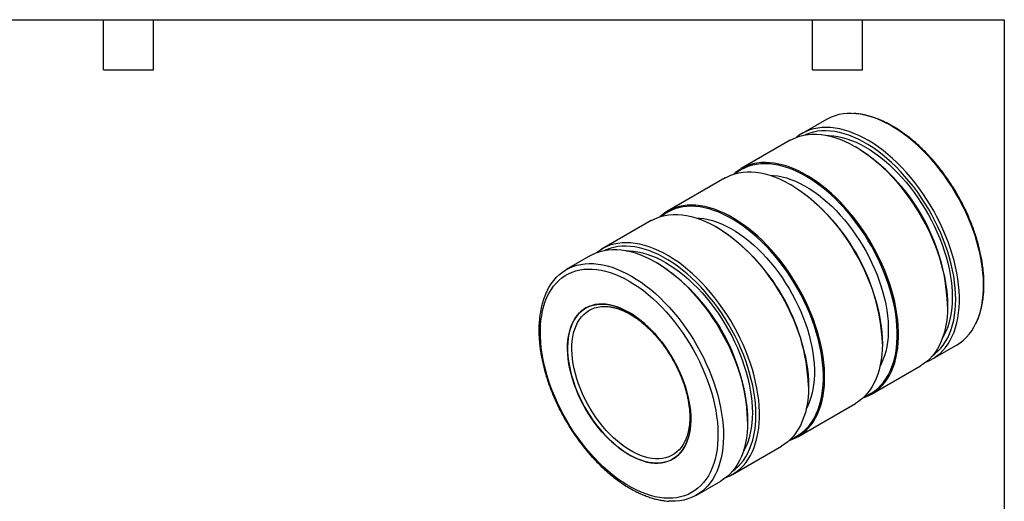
# Model space of a CAD drawing. Header units: inches. Extents: x 0.2 to 10.8, y 0.2 to 8.2.
# Tile 3 of 3: x 4.8 to 10.8, y 5.4 to 8.2. Entities that reach past the tile are written whole.
import ezdxf

# ---------------------------------------------------------------- set-up
doc = ezdxf.new("R2010")
doc.units = ezdxf.units.IN
doc.header["$MEASUREMENT"] = 0
doc.layers.add('TEXT', color=140, linetype='Continuous', lineweight=25)

msp = doc.modelspace()

# ---------------------------------------------------------------- linework, layer by layer
for p, q in [((9.68344, 7.65143), (9.53838, 7.56769)), ((9.46732, 7.52666), (9.17352, 7.35705)), ((9.86872, 7.48163), (9.85776, 7.48795)), ((9.07664, 7.30113), (8.73087, 7.10152)), ((9.47098, 7.26018), (9.46709, 7.26242)), ((8.63399, 7.04559), (8.34019, 6.87598)), ((9.02833, 7.00464), (9.02444, 7.00689)), ((8.26913, 6.83496), (8.12406, 6.75122)), ((8.67053, 6.78992), (8.65957, 6.79625)), ((10.40977, 6.53176), (10.40977, 6.54441)), ((10.57751, 6.42374), (10.57789, 6.42446)), ((10.01909, 6.30622), (10.01909, 6.31071)), ((10.31909, 6.21531), (10.46416, 6.29905)), ((9.95423, 6.00467), (10.24803, 6.17428)), ((9.57644, 6.05069), (9.57644, 6.05518)), ((9.51158, 5.74914), (9.85735, 5.94875)), ((9.21157, 5.84005), (9.21157, 5.85271)), ((9.1209, 5.52361), (9.4147, 5.69321)), ((8.90477, 5.39884), (9.04984, 5.48258))]:
    msp.add_line(p, q)
at = {"flags": 128}
for points in [[(10.46416, 6.29905), (10.46676, 6.30057), (10.48667, 6.31364), (10.50544, 6.32856), (10.52301, 6.34528), (10.53932, 6.36376), (10.55434, 6.38394), (10.56801, 6.40576), (10.58031, 6.42918), (10.5912, 6.45411), (10.60064, 6.4805), (10.60862, 6.50827), (10.6151, 6.53734), (10.62008, 6.56763), (10.62354, 6.59906), (10.62546, 6.63153), (10.62584, 6.66497), (10.62469, 6.69926), (10.622, 6.73433), (10.61778, 6.77007), (10.61205, 6.80638), (10.60482, 6.84316), (10.5961, 6.88031), (10.58593, 6.91772), (10.57434, 6.9553), (10.56134, 6.99293), (10.54699, 7.03051), (10.53132, 7.06793), (10.51438, 7.1051), (10.49621, 7.1419), (10.47686, 7.17825), (10.45638, 7.21402), (10.43484, 7.24913), (10.4123, 7.28348), (10.38881, 7.31696), (10.36444, 7.3495), (10.33926, 7.38099), (10.31334, 7.41135), (10.28676, 7.4405), (10.25958, 7.46835), (10.23188, 7.49482), (10.20375, 7.51985), (10.17525, 7.54335), (10.14646, 7.56528), (10.11748, 7.58556), (10.08837, 7.60414), (10.05923, 7.62096), (10.03012, 7.63599), (10.00114, 7.64918), (9.97235, 7.66048), (9.94385, 7.66988), (9.91572, 7.67734), (9.88802, 7.68284), (9.86084, 7.68637), (9.83426, 7.68792), (9.80834, 7.68749), (9.78316, 7.68506), (9.75879, 7.68066), (9.7353, 7.6743), (9.71276, 7.66598), (9.69122, 7.65574), (9.68344, 7.65143)], [(9.46732, 7.52666), (9.48038, 7.53371), (9.50218, 7.54347), (9.52496, 7.5513), (9.54868, 7.55718), (9.57326, 7.56109), (9.59863, 7.56301), (9.62472, 7.56295), (9.65146, 7.56091), (9.67877, 7.55688), (9.70659, 7.55089), (9.73482, 7.54294), (9.7634, 7.53307), (9.79224, 7.52129), (9.82126, 7.50764), (9.85039, 7.49216), (9.87953, 7.47489), (9.90861, 7.45588), (9.93756, 7.43518), (9.96627, 7.41286), (9.99469, 7.38896), (10.02273, 7.36357), (10.0503, 7.33674), (10.07734, 7.30856), (10.10376, 7.27911), (10.1295, 7.24845), (10.15448, 7.21669), (10.17864, 7.18391), (10.2019, 7.1502), (10.2242, 7.11565), (10.24548, 7.08037), (10.26567, 7.04444), (10.28473, 7.00798), (10.30261, 6.97107), (10.31924, 6.93383), (10.33458, 6.89635), (10.34859, 6.85875), (10.36124, 6.82113), (10.37248, 6.78358), (10.38229, 6.74623), (10.39064, 6.70916), (10.3975, 6.67249), (10.40285, 6.63631), (10.40669, 6.60073), (10.409, 6.56585), (10.40977, 6.53176)], [(10.28194, 6.1976), (10.28424, 6.19849), (10.30603, 6.20826), (10.32678, 6.21992), (10.34641, 6.23346), (10.36489, 6.24883), (10.38214, 6.26599), (10.39814, 6.2849), (10.41282, 6.3055), (10.42616, 6.32773), (10.4381, 6.35153), (10.44863, 6.37684), (10.45771, 6.40358), (10.46532, 6.43168), (10.47143, 6.46106), (10.47603, 6.49164), (10.4791, 6.52334), (10.48064, 6.55606), (10.48064, 6.58972), (10.4791, 6.62422), (10.47603, 6.65946), (10.47143, 6.69535), (10.46532, 6.73179), (10.45771, 6.76867), (10.44863, 6.8059), (10.4381, 6.84336), (10.42616, 6.88096), (10.41282, 6.91859), (10.39814, 6.95614), (10.38214, 6.99351), (10.36489, 7.0306), (10.34641, 7.06729), (10.32678, 7.1035), (10.30603, 7.13912), (10.28424, 7.17405), (10.26145, 7.20819), (10.23773, 7.24145), (10.21316, 7.27373), (10.18779, 7.30495), (10.16169, 7.33501), (10.13495, 7.36384), (10.10764, 7.39135), (10.07983, 7.41747), (10.05159, 7.44213), (10.02301, 7.46524), (9.99417, 7.48676), (9.96515, 7.50662), (9.93603, 7.52477), (9.90688, 7.54115), (9.8778, 7.55572), (9.84886, 7.56844), (9.82014, 7.57927), (9.79172, 7.58818), (9.76369, 7.59516), (9.73611, 7.60017), (9.70907, 7.6032), (9.68265, 7.60426), (9.65691, 7.60332), (9.63193, 7.60041), (9.60777, 7.59551), (9.58451, 7.58866), (9.56221, 7.57986), (9.54094, 7.56914), (9.52074, 7.55653), (9.50447, 7.54437)], [(10.31967, 6.23472), (10.33436, 6.24586), (10.35215, 6.26175), (10.36871, 6.27942), (10.38399, 6.2988), (10.39795, 6.31984), (10.41055, 6.34249), (10.42175, 6.36667), (10.43153, 6.39233), (10.43984, 6.41938), (10.44668, 6.44775), (10.45202, 6.47736), (10.45584, 6.50813), (10.45814, 6.53997), (10.45891, 6.57278), (10.45814, 6.60648), (10.45584, 6.64097), (10.45202, 6.67615), (10.44668, 6.71193), (10.43984, 6.74819), (10.43153, 6.78485), (10.42175, 6.82179), (10.41055, 6.8589), (10.39795, 6.8961), (10.38399, 6.93326), (10.36871, 6.97028), (10.35215, 7.00707), (10.33436, 7.04351), (10.31539, 7.0795), (10.29529, 7.11494), (10.27412, 7.14972), (10.25194, 7.18376), (10.22881, 7.21695), (10.20481, 7.2492), (10.17998, 7.28042), (10.15442, 7.31052), (10.12818, 7.33941), (10.10135, 7.36702), (10.074, 7.39326), (10.0462, 7.41806), (10.01804, 7.44134), (9.9896, 7.46306), (9.96095, 7.48313), (9.93218, 7.50151), (9.90337, 7.51814), (9.8746, 7.53298), (9.84596, 7.54598), (9.81751, 7.55711), (9.78935, 7.56633), (9.76156, 7.57363), (9.73421, 7.57897), (9.70737, 7.58234), (9.68114, 7.58374), (9.65557, 7.58316), (9.63075, 7.5806), (9.60674, 7.57607), (9.58362, 7.56958), (9.56144, 7.56115), (9.55548, 7.55847)], [(9.6805, 7.55657), (9.6994, 7.55629), (9.72528, 7.55421), (9.75172, 7.55016), (9.77864, 7.54417), (9.80598, 7.53624), (9.83364, 7.5264), (9.86155, 7.51468), (9.88962, 7.50111), (9.91778, 7.48573), (9.94593, 7.4686), (9.97401, 7.44975), (10.00192, 7.42925), (10.02958, 7.40715), (10.05691, 7.38352), (10.08384, 7.35843), (10.11028, 7.33195), (10.13615, 7.30416), (10.16139, 7.27514), (10.18591, 7.24498), (10.20964, 7.21376), (10.23252, 7.18158), (10.25447, 7.14853), (10.27543, 7.11471), (10.29535, 7.08021), (10.31416, 7.04514), (10.33181, 7.0096), (10.34824, 6.9737), (10.36341, 6.93754), (10.37727, 6.90122), (10.38979, 6.86485), (10.40092, 6.82855), (10.41063, 6.79241), (10.4189, 6.75655), (10.4257, 6.72106), (10.431, 6.68605), (10.43481, 6.65163), (10.43709, 6.61789), (10.43785, 6.58493), (10.43709, 6.55286), (10.43481, 6.52176), (10.431, 6.49173), (10.4257, 6.46285), (10.4189, 6.43521), (10.41063, 6.40889), (10.40092, 6.38397), (10.38979, 6.36051), (10.38054, 6.34394)], [(9.90277, 5.98194), (9.91937, 5.98786), (9.94117, 5.99762), (9.96191, 6.00929), (9.98155, 6.02283), (10.00002, 6.0382), (10.01728, 6.05536), (10.03327, 6.07427), (10.04795, 6.09486), (10.06129, 6.11709), (10.07324, 6.1409), (10.08377, 6.1662), (10.09285, 6.19294), (10.10045, 6.22104), (10.10656, 6.25043), (10.11116, 6.28101), (10.11423, 6.31271), (10.11577, 6.34543), (10.11577, 6.37909), (10.11423, 6.41359), (10.11116, 6.44883), (10.10656, 6.48472), (10.10045, 6.52116), (10.09285, 6.55804), (10.08377, 6.59527), (10.07324, 6.63273), (10.06129, 6.67033), (10.04795, 6.70795), (10.03327, 6.7455), (10.01728, 6.78288), (10.00002, 6.81996), (9.98155, 6.85666), (9.96191, 6.89287), (9.94117, 6.92849), (9.91937, 6.96342), (9.89658, 6.99756), (9.87286, 7.03082), (9.84829, 7.0631), (9.82292, 7.09431), (9.79683, 7.12438), (9.77009, 7.15321), (9.74277, 7.18072), (9.71496, 7.20684), (9.68672, 7.23149), (9.65815, 7.25461), (9.62931, 7.27613), (9.60028, 7.29599), (9.57116, 7.31414), (9.54201, 7.33052), (9.51293, 7.34509), (9.48399, 7.3578), (9.45527, 7.36864), (9.42685, 7.37755), (9.39882, 7.38452), (9.37125, 7.38953), (9.34421, 7.39257), (9.31778, 7.39362), (9.29204, 7.39269), (9.26706, 7.38977), (9.24291, 7.38488), (9.21965, 7.37802), (9.19735, 7.36922), (9.17607, 7.35851), (9.15587, 7.3459), (9.13681, 7.33144), (9.12809, 7.32387)], [(9.91102, 5.98973), (9.91297, 5.9905), (9.93462, 6.00019), (9.95522, 6.01177), (9.97472, 6.02522), (9.99306, 6.04048), (10.01019, 6.05752), (10.02607, 6.07629), (10.04065, 6.09675), (10.05389, 6.11882), (10.06576, 6.14245), (10.07621, 6.16758), (10.08523, 6.19414), (10.09278, 6.22204), (10.09885, 6.25121), (10.10342, 6.28158), (10.10647, 6.31305), (10.10799, 6.34555), (10.10799, 6.37897), (10.10647, 6.41322), (10.10342, 6.44822), (10.09885, 6.48386), (10.09278, 6.52004), (10.08523, 6.55666), (10.07621, 6.59362), (10.06576, 6.63082), (10.05389, 6.66816), (10.04065, 6.70552), (10.02607, 6.7428), (10.01019, 6.77991), (9.99306, 6.81674), (9.97472, 6.85318), (9.95522, 6.88913), (9.93462, 6.9245), (9.91297, 6.95918), (9.89035, 6.99308), (9.8668, 7.02611), (9.8424, 7.05816), (9.81721, 7.08916), (9.7913, 7.11901), (9.76475, 7.14764), (9.73762, 7.17495), (9.71, 7.20089), (9.68197, 7.22537), (9.65359, 7.24832), (9.62496, 7.26969), (9.59614, 7.28941), (9.56722, 7.30743), (9.53828, 7.32369), (9.5094, 7.33816), (9.48066, 7.35079), (9.45215, 7.36155), (9.42393, 7.3704), (9.39609, 7.37732), (9.36871, 7.3823), (9.34187, 7.38531), (9.31563, 7.38636), (9.29007, 7.38543), (9.26526, 7.38253), (9.24128, 7.37767), (9.21818, 7.37087), (9.19604, 7.36213), (9.17491, 7.35149), (9.15486, 7.33897), (9.13897, 7.32711)], [(9.07664, 7.30113), (9.0897, 7.30818), (9.1115, 7.31794), (9.13429, 7.32577), (9.158, 7.33165), (9.18258, 7.33556), (9.20795, 7.33748), (9.23404, 7.33742), (9.26078, 7.33538), (9.2881, 7.33135), (9.31591, 7.32536), (9.34415, 7.31741), (9.37272, 7.30753), (9.40156, 7.29575), (9.43059, 7.28211), (9.45971, 7.26662), (9.48885, 7.24936), (9.51794, 7.23035), (9.54688, 7.20965), (9.5756, 7.18732), (9.60401, 7.16343), (9.63205, 7.13803), (9.65962, 7.11121), (9.68666, 7.08303), (9.71309, 7.05357), (9.73882, 7.02292), (9.76381, 6.99116), (9.78796, 6.95838), (9.81122, 6.92467), (9.83352, 6.89012), (9.8548, 6.85484), (9.875, 6.81891), (9.89406, 6.78244), (9.91193, 6.74554), (9.92856, 6.70829), (9.9439, 6.67082), (9.95792, 6.63322), (9.97056, 6.59559), (9.98181, 6.55805), (9.99162, 6.52069), (9.99996, 6.48363), (10.00682, 6.44695), (10.01218, 6.41078), (10.01601, 6.3752), (10.01832, 6.34031), (10.01909, 6.30622)], [(9.34506, 7.31712), (9.36594, 7.31602), (9.39153, 7.31289), (9.41764, 7.3078), (9.44418, 7.30076), (9.47108, 7.29181), (9.49826, 7.28095), (9.52563, 7.26824), (9.55311, 7.2537), (9.5806, 7.23739), (9.60804, 7.21935), (9.63532, 7.19963), (9.66237, 7.17831), (9.68911, 7.15544), (9.71544, 7.1311), (9.7413, 7.10536), (9.76659, 7.0783), (9.79125, 7.05), (9.81519, 7.02056), (9.83834, 6.99006), (9.86063, 6.9586), (9.882, 6.92627), (9.90236, 6.89318), (9.92167, 6.85942), (9.93986, 6.8251), (9.95688, 6.79034), (9.97267, 6.75522), (9.98719, 6.71987), (10.00038, 6.68439), (10.01221, 6.6489), (10.02265, 6.61349), (10.03165, 6.57829), (10.0392, 6.5434), (10.04527, 6.50893), (10.04983, 6.47498), (10.05288, 6.44165), (10.05441, 6.40907), (10.05441, 6.37731), (10.05288, 6.34649), (10.04983, 6.31669), (10.04527, 6.28801), (10.0392, 6.26054), (10.03165, 6.23436), (10.02265, 6.20956), (10.01221, 6.1862), (10.00544, 6.1732)], [(9.46013, 5.7264), (9.47672, 5.73232), (9.49852, 5.74209), (9.51926, 5.75375), (9.5389, 5.76729), (9.55737, 5.78266), (9.57463, 5.79982), (9.59062, 5.81873), (9.6053, 5.83933), (9.61864, 5.86156), (9.63059, 5.88536), (9.64112, 5.91067), (9.6502, 5.93741), (9.6578, 5.96551), (9.66391, 5.99489), (9.66851, 6.02547), (9.67158, 6.05717), (9.67312, 6.08989), (9.67312, 6.12355), (9.67158, 6.15805), (9.66851, 6.19329), (9.66391, 6.22919), (9.6578, 6.26562), (9.6502, 6.3025), (9.64112, 6.33973), (9.63059, 6.37719), (9.61864, 6.41479), (9.6053, 6.45242), (9.59062, 6.48997), (9.57463, 6.52734), (9.55737, 6.56443), (9.5389, 6.60113), (9.51926, 6.63733), (9.49852, 6.67295), (9.47672, 6.70788), (9.45393, 6.74202), (9.43022, 6.77528), (9.40564, 6.80756), (9.38027, 6.83878), (9.35418, 6.86884), (9.32744, 6.89767), (9.30012, 6.92518), (9.27231, 6.9513), (9.24407, 6.97596), (9.2155, 6.99907), (9.18666, 7.02059), (9.15763, 7.04045), (9.12851, 7.0586), (9.09937, 7.07498), (9.07028, 7.08955), (9.04134, 7.10227), (9.01262, 7.1131), (8.9842, 7.12201), (8.95617, 7.12899), (8.9286, 7.134), (8.90156, 7.13704), (8.87513, 7.13809), (8.84939, 7.13715), (8.82441, 7.13424), (8.80026, 7.12934), (8.777, 7.12249), (8.7547, 7.11369), (8.73342, 7.10297), (8.71322, 7.09037), (8.69416, 7.07591), (8.68545, 7.06833)], [(9.46837, 5.7342), (9.47033, 5.73496), (9.49197, 5.74465), (9.51257, 5.75624), (9.53207, 5.76968), (9.55041, 5.78494), (9.56754, 5.80199), (9.58342, 5.82076), (9.598, 5.84121), (9.61125, 5.86328), (9.62311, 5.88692), (9.63357, 5.91205), (9.64258, 5.9386), (9.65013, 5.9665), (9.6562, 5.99568), (9.66077, 6.02605), (9.66382, 6.05752), (9.66534, 6.09001), (9.66534, 6.12343), (9.66382, 6.15769), (9.66077, 6.19268), (9.6562, 6.22832), (9.65013, 6.2645), (9.64258, 6.30112), (9.63357, 6.33809), (9.62311, 6.37529), (9.61125, 6.41262), (9.598, 6.44998), (9.58342, 6.48727), (9.56754, 6.52438), (9.55041, 6.5612), (9.53207, 6.59764), (9.51257, 6.6336), (9.49197, 6.66896), (9.47033, 6.70365), (9.4477, 6.73755), (9.42415, 6.77057), (9.39975, 6.80262), (9.37456, 6.83362), (9.34865, 6.86347), (9.3221, 6.8921), (9.29497, 6.91942), (9.26736, 6.94535), (9.23932, 6.96983), (9.21094, 6.99279), (9.18231, 7.01416), (9.15349, 7.03388), (9.12457, 7.05189), (9.09563, 7.06816), (9.06675, 7.08263), (9.03801, 7.09525), (9.0095, 7.10601), (8.98128, 7.11486), (8.95344, 7.12179), (8.92606, 7.12676), (8.89922, 7.12978), (8.87298, 7.13082), (8.84742, 7.1299), (8.82261, 7.127), (8.79863, 7.12214), (8.77553, 7.11533), (8.75339, 7.10659), (8.73226, 7.09595), (8.71221, 7.08344), (8.69632, 7.07157)], [(8.63399, 7.04559), (8.64705, 7.05264), (8.66885, 7.06241), (8.69164, 7.07024), (8.71535, 7.07611), (8.73993, 7.08002), (8.7653, 7.08195), (8.79139, 7.08189), (8.81813, 7.07984), (8.84545, 7.07582), (8.87326, 7.06982), (8.9015, 7.06187), (8.93007, 7.052), (8.95891, 7.04022), (8.98794, 7.02657), (9.01706, 7.01109), (9.04621, 6.99382), (9.07529, 6.97481), (9.10423, 6.95411), (9.13295, 6.93179), (9.16137, 6.90789), (9.1894, 6.8825), (9.21697, 6.85567), (9.24401, 6.82749), (9.27044, 6.79804), (9.29618, 6.76739), (9.32116, 6.73562), (9.34531, 6.70284), (9.36857, 6.66913), (9.39087, 6.63459), (9.41215, 6.5993), (9.43235, 6.56337), (9.45141, 6.52691), (9.46928, 6.49), (9.48591, 6.45276), (9.50125, 6.41528), (9.51527, 6.37768), (9.52792, 6.34006), (9.53916, 6.30251), (9.54897, 6.26516), (9.55731, 6.22809), (9.56417, 6.19142), (9.56953, 6.15524), (9.57336, 6.11966), (9.57567, 6.08478), (9.57644, 6.05069)], [(8.90241, 7.06159), (8.9233, 7.06048), (8.94888, 7.05735), (8.97499, 7.05226), (9.00153, 7.04523), (9.02844, 7.03627), (9.05561, 7.02542), (9.08298, 7.0127), (9.11046, 6.99817), (9.13795, 6.98185), (9.16539, 6.96381), (9.19267, 6.9441), (9.21972, 6.92277), (9.24646, 6.8999), (9.27279, 6.87556), (9.29865, 6.84982), (9.32394, 6.82276), (9.3486, 6.79447), (9.37254, 6.76502), (9.39569, 6.73452), (9.41798, 6.70306), (9.43935, 6.67073), (9.45971, 6.63764), (9.47902, 6.60388), (9.49722, 6.56957), (9.51423, 6.5348), (9.53002, 6.49969), (9.54454, 6.46434), (9.55773, 6.42886), (9.56956, 6.39336), (9.58, 6.35796), (9.589, 6.32276), (9.59655, 6.28786), (9.60262, 6.25339), (9.60718, 6.21944), (9.61023, 6.18612), (9.61176, 6.15353), (9.61176, 6.12178), (9.61023, 6.09095), (9.60718, 6.06116), (9.60262, 6.03248), (9.59655, 6.00501), (9.589, 5.97883), (9.58, 5.95402), (9.56956, 5.93067), (9.56279, 5.91766)], [(9.08375, 5.5059), (9.08604, 5.50679), (9.10784, 5.51655), (9.12859, 5.52822), (9.14822, 5.54176), (9.16669, 5.55713), (9.18395, 5.57429), (9.19994, 5.5932), (9.21463, 5.6138), (9.22796, 5.63603), (9.23991, 5.65983), (9.25044, 5.68513), (9.25952, 5.71188), (9.26713, 5.73998), (9.27324, 5.76936), (9.27783, 5.79994), (9.28091, 5.83164), (9.28244, 5.86436), (9.28244, 5.89802), (9.28091, 5.93252), (9.27783, 5.96776), (9.27324, 6.00365), (9.26713, 6.04009), (9.25952, 6.07697), (9.25044, 6.1142), (9.23991, 6.15166), (9.22796, 6.18926), (9.21463, 6.22688), (9.19994, 6.26444), (9.18395, 6.30181), (9.16669, 6.33889), (9.14822, 6.37559), (9.12859, 6.4118), (9.10784, 6.44742), (9.08604, 6.48235), (9.06325, 6.51649), (9.03954, 6.54975), (9.01496, 6.58203), (8.98959, 6.61325), (8.9635, 6.64331), (8.93676, 6.67214), (8.90945, 6.69965), (8.88163, 6.72577), (8.8534, 6.75042), (8.82482, 6.77354), (8.79598, 6.79506), (8.76696, 6.81492), (8.73783, 6.83307), (8.70869, 6.84945), (8.67961, 6.86402), (8.65066, 6.87674), (8.62194, 6.88757), (8.59353, 6.89648), (8.56549, 6.90345), (8.53792, 6.90847), (8.51088, 6.9115), (8.48446, 6.91256), (8.45872, 6.91162), (8.43374, 6.9087), (8.40958, 6.90381), (8.38632, 6.89695), (8.36402, 6.88816), (8.34274, 6.87744), (8.32255, 6.86483), (8.30628, 6.85267)], [(8.26913, 6.83496), (8.28219, 6.84201), (8.30398, 6.85177), (8.32677, 6.8596), (8.35049, 6.86548), (8.37506, 6.86939), (8.40043, 6.87131), (8.42652, 6.87125), (8.45327, 6.86921), (8.48058, 6.86518), (8.50839, 6.85919), (8.53663, 6.85124), (8.56521, 6.84136), (8.59405, 6.82959), (8.62307, 6.81594), (8.65219, 6.80046), (8.68134, 6.78319), (8.71042, 6.76418), (8.73936, 6.74348), (8.76808, 6.72115), (8.7965, 6.69726), (8.82453, 6.67187), (8.85211, 6.64504), (8.87914, 6.61686), (8.90557, 6.5874), (8.93131, 6.55675), (8.95629, 6.52499), (8.98044, 6.49221), (9.0037, 6.4585), (9.02601, 6.42395), (9.04728, 6.38867), (9.06748, 6.35274), (9.08654, 6.31627), (9.10441, 6.27937), (9.12104, 6.24213), (9.13639, 6.20465), (9.1504, 6.16705), (9.16305, 6.12942), (9.17429, 6.09188), (9.1841, 6.05452), (9.19244, 6.01746), (9.19931, 5.98078), (9.20466, 5.94461), (9.2085, 5.90903), (9.2108, 5.87414), (9.21157, 5.84005)], [(9.12147, 5.54302), (9.13617, 5.55416), (9.15396, 5.57005), (9.17052, 5.58772), (9.1858, 5.6071), (9.19976, 5.62814), (9.21236, 5.65079), (9.22356, 5.67497), (9.23333, 5.70063), (9.24165, 5.72768), (9.24849, 5.75605), (9.25383, 5.78566), (9.25765, 5.81643), (9.25995, 5.84826), (9.26072, 5.88108), (9.25995, 5.91478), (9.25765, 5.94927), (9.25383, 5.98445), (9.24849, 6.02023), (9.24165, 6.05649), (9.23333, 6.09315), (9.22356, 6.13008), (9.21236, 6.1672), (9.19976, 6.2044), (9.1858, 6.24156), (9.17052, 6.27858), (9.15396, 6.31537), (9.13617, 6.3518), (9.11719, 6.38779), (9.0971, 6.42323), (9.07593, 6.45802), (9.05375, 6.49206), (9.03062, 6.52525), (9.00661, 6.5575), (8.98179, 6.58872), (8.95623, 6.61882), (8.92999, 6.64771), (8.90316, 6.67532), (8.87581, 6.70156), (8.84801, 6.72635), (8.81985, 6.74964), (8.79141, 6.77136), (8.76276, 6.79143), (8.73399, 6.80981), (8.70518, 6.82644), (8.67641, 6.84128), (8.64776, 6.85428), (8.61932, 6.86541), (8.59116, 6.87463), (8.56337, 6.88192), (8.53601, 6.88726), (8.50918, 6.89064), (8.48294, 6.89204), (8.45738, 6.89146), (8.43256, 6.8889), (8.40855, 6.88436), (8.38542, 6.87787), (8.36324, 6.86944), (8.35729, 6.86677)], [(8.48231, 6.86486), (8.50121, 6.86459), (8.52709, 6.86251), (8.55352, 6.85846), (8.58045, 6.85246), (8.60778, 6.84453), (8.63545, 6.83469), (8.66336, 6.82297), (8.69143, 6.80941), (8.71959, 6.79403), (8.74774, 6.7769), (8.77582, 6.75805), (8.80372, 6.73755), (8.83139, 6.71545), (8.85872, 6.69182), (8.88565, 6.66673), (8.91209, 6.64025), (8.93796, 6.61246), (8.96319, 6.58344), (8.98771, 6.55328), (9.01145, 6.52206), (9.03432, 6.48988), (9.05628, 6.45683), (9.07724, 6.423), (9.09716, 6.38851), (9.11597, 6.35344), (9.13362, 6.3179), (9.15005, 6.282), (9.16522, 6.24583), (9.17908, 6.20952), (9.19159, 6.17315), (9.20272, 6.13685), (9.21244, 6.10071), (9.22071, 6.06485), (9.2275, 6.02936), (9.23281, 5.99435), (9.23661, 5.95993), (9.2389, 5.92619), (9.23966, 5.89323), (9.2389, 5.86116), (9.23661, 5.83006), (9.23281, 5.80003), (9.2275, 5.77115), (9.22071, 5.74351), (9.21244, 5.71719), (9.20272, 5.69226), (9.19159, 5.66881), (9.18234, 5.65224)], [(8.01223, 6.62981), (8.02021, 6.6445), (8.03388, 6.66633), (8.0489, 6.68651), (8.06521, 6.70499), (8.08278, 6.72171), (8.10154, 6.73662), (8.12146, 6.7497), (8.14248, 6.76089), (8.16453, 6.77017), (8.18755, 6.77751), (8.21149, 6.7829), (8.23627, 6.78631), (8.26183, 6.78774), (8.28809, 6.78719), (8.31498, 6.78464), (8.34243, 6.78012), (8.37035, 6.77364), (8.39868, 6.76521), (8.42733, 6.75485), (8.45623, 6.7426), (8.48528, 6.72849), (8.51442, 6.71256)], [(8.50127, 6.68231), (8.52985, 6.66492), (8.55835, 6.64582), (8.58668, 6.62504), (8.61477, 6.60265), (8.64253, 6.57873), (8.66988, 6.55333), (8.69675, 6.52652), (8.72305, 6.4984), (8.74872, 6.46903), (8.77367, 6.4385), (8.79783, 6.40691), (8.82114, 6.37433), (8.84353, 6.34087), (8.86493, 6.30662), (8.88528, 6.27168), (8.90453, 6.23616), (8.92261, 6.20014), (8.93948, 6.16375), (8.95508, 6.12707), (8.96938, 6.09023), (8.98233, 6.05332), (8.99388, 6.01645), (9.00402, 5.97972), (9.01271, 5.94325), (9.01993, 5.90714), (9.02565, 5.87149), (9.02985, 5.8364), (9.03254, 5.80198), (9.03369, 5.76833), (9.0333, 5.73554), (9.03139, 5.7037), (9.02794, 5.67292), (9.02297, 5.64327), (9.01651, 5.61484), (9.00855, 5.58772), (8.99913, 5.56198), (8.98828, 5.5377), (8.97602, 5.51495), (8.9624, 5.49379), (8.94744, 5.47428), (8.9312, 5.45649), (8.91372, 5.44045), (8.89505, 5.42623), (8.87524, 5.41385), (8.85436, 5.40336), (8.83246, 5.39478), (8.8096, 5.38814), (8.78585, 5.38346), (8.76129, 5.38075), (8.73597, 5.38002), (8.70998, 5.38128), (8.68338, 5.38451), (8.65626, 5.38971), (8.62869, 5.39686), (8.60076, 5.40595), (8.57254, 5.41695), (8.54411, 5.42982), (8.51556, 5.44453), (8.48697, 5.46103), (8.45842, 5.47929), (8.42999, 5.49924), (8.40177, 5.52082), (8.37384, 5.54399), (8.34627, 5.56866), (8.31915, 5.59477), (8.29256, 5.62225), (8.26656, 5.651), (8.24125, 5.68096), (8.21668, 5.71204), (8.19293, 5.74413), (8.17008, 5.77716), (8.14817, 5.81103), (8.12729, 5.84563), (8.10748, 5.88088), (8.08881, 5.91666), (8.07133, 5.95288), (8.05509, 5.98943), (8.04013, 6.0262), (8.02651, 6.06309), (8.01425, 6.1), (8.0034, 6.13681), (7.99398, 6.17342), (7.98603, 6.20972), (7.97956, 6.24562), (7.97459, 6.281), (7.97115, 6.31577), (7.96923, 6.34981), (7.96885, 6.38305), (7.97, 6.41537), (7.97268, 6.4467), (7.97689, 6.47692), (7.98261, 6.50597), (7.98982, 6.53375), (7.99851, 6.56019), (8.00865, 6.58521), (8.02021, 6.60874), (8.03315, 6.6307), (8.04745, 6.65104), (8.06305, 6.6697), (8.07992, 6.68662), (8.098, 6.70176), (8.11725, 6.71506), (8.1376, 6.7265), (8.159, 6.73604), (8.18139, 6.74365), (8.2047, 6.74931), (8.22886, 6.75301), (8.25382, 6.75473), (8.27948, 6.75447), (8.30578, 6.75222), (8.33265, 6.74801), (8.36, 6.74183), (8.38776, 6.7337), (8.41585, 6.72366), (8.44419, 6.71172), (8.47269, 6.69792), (8.50127, 6.68231)], [(8.51442, 6.71256), (8.54356, 6.69485), (8.57261, 6.67542), (8.6015, 6.65431), (8.63016, 6.63158), (8.65848, 6.60731), (8.68641, 6.58155), (8.71386, 6.55438), (8.74075, 6.52587), (8.76701, 6.49611), (8.79257, 6.46517), (8.81735, 6.43315), (8.84128, 6.40012), (8.86431, 6.36619), (8.88636, 6.33145), (8.90737, 6.296), (8.92729, 6.25993), (8.94606, 6.22334), (8.96363, 6.18634), (8.97994, 6.14903), (8.99495, 6.11152), (9.00863, 6.0739), (9.02093, 6.03628), (9.03182, 5.99878), (9.04126, 5.96148), (9.04924, 5.92451), (9.05572, 5.88795), (9.0607, 5.85191), (9.06416, 5.8165), (9.06608, 5.7818), (9.06646, 5.74792), (9.06531, 5.71496), (9.06262, 5.683), (9.0584, 5.65213), (9.05267, 5.62244), (9.04543, 5.59401), (9.03672, 5.56692), (9.02655, 5.54125), (9.01495, 5.51706), (9.00196, 5.49443), (8.98761, 5.47342), (8.97194, 5.45409), (8.955, 5.43649), (8.93682, 5.42066), (8.91747, 5.40666), (8.897, 5.39453), (8.87546, 5.38428), (8.85291, 5.37597), (8.82943, 5.3696), (8.80506, 5.3652), (8.77988, 5.36278), (8.75396, 5.36234), (8.74134, 5.36284)], [(8.50127, 5.64079), (8.47735, 5.65549), (8.45354, 5.67192), (8.42992, 5.69001), (8.40661, 5.70968), (8.38369, 5.73085), (8.36126, 5.75343), (8.33942, 5.77733), (8.31826, 5.80245), (8.29787, 5.82868), (8.27833, 5.85591), (8.25973, 5.88402), (8.24214, 5.91291), (8.22564, 5.94244), (8.21029, 5.9725), (8.19616, 6.00296), (8.18331, 6.03369), (8.1718, 6.06455), (8.16167, 6.09544), (8.15296, 6.1262), (8.14571, 6.15672), (8.13996, 6.18686), (8.13572, 6.2165), (8.13301, 6.24552), (8.13185, 6.27378), (8.13224, 6.30119), (8.13417, 6.32761), (8.13765, 6.35294), (8.14265, 6.37708), (8.14915, 6.39991), (8.15713, 6.42135), (8.16656, 6.44131), (8.17739, 6.4597), (8.18957, 6.47644), (8.20307, 6.49147), (8.21781, 6.50472), (8.23375, 6.51613), (8.2508, 6.52567), (8.26891, 6.53328), (8.28799, 6.53894), (8.30797, 6.54262), (8.32875, 6.5443), (8.35026, 6.54399), (8.37241, 6.54168), (8.39509, 6.53737), (8.41822, 6.5311), (8.4417, 6.52288), (8.46542, 6.51276), (8.4893, 6.50076), (8.51323, 6.48695), (8.53711, 6.47137), (8.56084, 6.45411), (8.58431, 6.43522), (8.60744, 6.41479), (8.63013, 6.3929), (8.65227, 6.36964), (8.67378, 6.34512), (8.69457, 6.31944), (8.71454, 6.29269), (8.73362, 6.26501), (8.75173, 6.23649), (8.76878, 6.20726), (8.78472, 6.17745), (8.79946, 6.14718), (8.81296, 6.11657), (8.82514, 6.08576), (8.83597, 6.05487), (8.8454, 6.02403), (8.85338, 5.99337), (8.85988, 5.96303), (8.86488, 5.93312), (8.86836, 5.90378), (8.87029, 5.87512), (8.87068, 5.84727), (8.86952, 5.82034), (8.86681, 5.79445), (8.86257, 5.7697), (8.85682, 5.7462), (8.84957, 5.72405), (8.84086, 5.70334), (8.83073, 5.68416), (8.81922, 5.66659), (8.80637, 5.65069), (8.79224, 5.63655), (8.7769, 5.62421), (8.76039, 5.61373), (8.7428, 5.60515), (8.7242, 5.59852), (8.70466, 5.59384), (8.68427, 5.59116), (8.66311, 5.59047), (8.64127, 5.59179), (8.61885, 5.5951), (8.59593, 5.60039), (8.57261, 5.60764), (8.549, 5.61681), (8.52518, 5.62788), (8.50127, 5.64079)], [(8.50144, 6.49418), (8.47753, 6.50709), (8.45371, 6.51816), (8.4301, 6.52734), (8.40678, 6.53458), (8.38386, 6.53987), (8.36144, 6.54318), (8.3396, 6.5445), (8.31844, 6.54381), (8.29805, 6.54113), (8.27851, 6.53646), (8.25991, 6.52982), (8.24232, 6.52124), (8.22581, 6.51076), (8.21047, 6.49842), (8.19634, 6.48428), (8.18349, 6.46838), (8.17198, 6.45081), (8.16185, 6.43163), (8.15314, 6.41092), (8.14589, 6.38877), (8.14014, 6.36527), (8.1359, 6.34052), (8.13319, 6.31463), (8.13203, 6.2877), (8.13242, 6.25985), (8.13435, 6.2312), (8.13783, 6.20185), (8.14283, 6.17194), (8.14933, 6.1416), (8.15731, 6.11094), (8.16674, 6.0801), (8.17757, 6.04921), (8.18975, 6.0184), (8.20325, 5.98779), (8.21799, 5.95752), (8.23393, 5.92771), (8.25098, 5.89848), (8.26909, 5.86996), (8.28817, 5.84228), (8.30814, 5.81553), (8.32893, 5.78985), (8.35044, 5.76533), (8.37258, 5.74207), (8.39527, 5.72018), (8.4184, 5.69975), (8.44188, 5.68086), (8.4656, 5.6636), (8.48948, 5.64802), (8.51341, 5.63421), (8.53729, 5.62222), (8.56101, 5.61209), (8.58449, 5.60387), (8.60762, 5.5976), (8.6303, 5.5933), (8.65245, 5.59098), (8.67396, 5.59067), (8.69474, 5.59236), (8.71472, 5.59604), (8.7338, 5.60169), (8.75191, 5.6093), (8.76896, 5.61884), (8.7849, 5.63025), (8.79964, 5.6435), (8.81314, 5.65853), (8.82532, 5.67527), (8.83615, 5.69366), (8.84558, 5.71362), (8.85356, 5.73506), (8.86006, 5.75789), (8.86506, 5.78203), (8.86854, 5.80736), (8.87047, 5.83378), (8.87086, 5.86119), (8.8697, 5.88946), (8.86699, 5.91847), (8.86275, 5.94811), (8.857, 5.97826), (8.84975, 6.00877), (8.84104, 6.03954), (8.83091, 6.07042), (8.8194, 6.10128), (8.80655, 6.13201), (8.79242, 6.16247), (8.77707, 6.19253), (8.76057, 6.22206), (8.74298, 6.25095), (8.72438, 6.27906), (8.70484, 6.30629), (8.68445, 6.33252), (8.66329, 6.35764), (8.64145, 6.38154), (8.61902, 6.40412), (8.5961, 6.42529), (8.57279, 6.44496), (8.54917, 6.46305), (8.52536, 6.47948), (8.50144, 6.49418)], [(8.84205, 5.73605), (8.83577, 5.72205), (8.82567, 5.7035), (8.81419, 5.68657), (8.80138, 5.67133), (8.78731, 5.65785), (8.77204, 5.64619), (8.75562, 5.63639), (8.73814, 5.62851), (8.71967, 5.62257), (8.70029, 5.6186), (8.68008, 5.61662), (8.65913, 5.61664), (8.63754, 5.61866), (8.6154, 5.62266), (8.59281, 5.62864), (8.56986, 5.63656), (8.54666, 5.64639), (8.5233, 5.65808), (8.49989, 5.6716), (8.47653, 5.68687), (8.45333, 5.70383), (8.43038, 5.7224), (8.40779, 5.74252), (8.38565, 5.76407), (8.36406, 5.78698), (8.34311, 5.81115), (8.3229, 5.83646), (8.30352, 5.8628), (8.28505, 5.89007), (8.26757, 5.91814), (8.25115, 5.94689), (8.23588, 5.97619), (8.22181, 6.00591), (8.209, 6.03594), (8.19752, 6.06612), (8.18742, 6.09634), (8.17873, 6.12645), (8.17149, 6.15634), (8.16575, 6.18586), (8.16151, 6.21489), (8.15881, 6.2433), (8.15765, 6.27097), (8.15804, 6.29777), (8.15997, 6.32359), (8.16344, 6.34832), (8.16843, 6.37185), (8.17493, 6.39407), (8.18289, 6.41489), (8.19229, 6.43422), (8.20309, 6.45197), (8.21524, 6.46806), (8.22869, 6.48243), (8.24337, 6.49501), (8.25922, 6.50574), (8.27618, 6.51459), (8.29417, 6.5215), (8.3131, 6.52646), (8.33291, 6.52943), (8.3535, 6.53041), (8.37478, 6.5294), (8.38583, 6.52811)], [(10.40977, 6.53176), (10.409, 6.49855), (10.40669, 6.46633), (10.40285, 6.43518), (10.3975, 6.40519), (10.39064, 6.37644), (10.38229, 6.34901), (10.37248, 6.32297), (10.36124, 6.29841), (10.34859, 6.27539), (10.33458, 6.25397), (10.31924, 6.23421), (10.30261, 6.21617), (10.28473, 6.19989), (10.26567, 6.18543), (10.24803, 6.17428)], [(10.01909, 6.30622), (10.01832, 6.27302), (10.01601, 6.2408), (10.01218, 6.20965), (10.00682, 6.17966), (9.99996, 6.15091), (9.99162, 6.12347), (9.98181, 6.09744), (9.97056, 6.07288), (9.95792, 6.04985), (9.9439, 6.02843), (9.92856, 6.00867), (9.91193, 5.99063), (9.89406, 5.97436), (9.875, 5.9599), (9.85735, 5.94875)], [(9.57644, 6.05069), (9.57567, 6.01749), (9.57336, 5.98526), (9.56953, 5.95411), (9.56417, 5.92412), (9.55731, 5.89537), (9.54897, 5.86794), (9.53916, 5.84191), (9.52792, 5.81734), (9.51527, 5.79432), (9.50125, 5.7729), (9.48591, 5.75314), (9.46928, 5.7351), (9.45141, 5.71883), (9.43235, 5.70437), (9.4147, 5.69321)], [(9.21157, 5.84005), (9.2108, 5.80685), (9.2085, 5.77463), (9.20466, 5.74348), (9.19931, 5.71349), (9.19244, 5.68474), (9.1841, 5.65731), (9.17429, 5.63127), (9.16305, 5.60671), (9.1504, 5.58369), (9.13639, 5.56226), (9.12104, 5.54251), (9.10441, 5.52446), (9.08654, 5.50819), (9.06748, 5.49373), (9.04984, 5.48258)]]:
    msp.add_lwpolyline(points, dxfattribs=at)
for centre, radius, start, end in [((9.23829, 6.49291), 1.17261, 2.517302, 57.477321), ((8.8319, 6.2583), 1.18835, 2.527713, 57.466911), ((8.38925, 6.00277), 1.18835, 2.527713, 57.466911), ((8.0401, 5.80121), 1.17261, 2.517302, 57.477321)]:
    msp.add_arc(centre, radius, start, end)
for points, knots in [([(10.08074, 7.61144), (10.0758, 7.61425), (10.0615, 7.62237), (10.03781, 7.63457), (10.00972, 7.64747), (9.98173, 7.65864), (9.95391, 7.66807), (9.92633, 7.67575), (9.89907, 7.68158), (9.87263, 7.68568), (9.85552, 7.68687), (9.84721, 7.68745)], [0, 0, 0, 0, 0.0624187, 0.1806325, 0.2988881, 0.417124, 0.5352966, 0.6533504, 0.7712173, 0.8888189, 1, 1, 1, 1]), ([(10.57898, 6.42656), (10.57993, 6.42838), (10.58491, 6.43785), (10.59259, 6.45626), (10.60194, 6.48181), (10.60983, 6.5087), (10.61637, 6.53673), (10.62151, 6.56585), (10.62523, 6.59597), (10.62754, 6.62702), (10.62843, 6.65891), (10.62791, 6.69156), (10.62597, 6.72488), (10.62264, 6.75878), (10.61791, 6.79319), (10.61182, 6.82802), (10.60438, 6.86319), (10.5956, 6.8986), (10.58553, 6.93418), (10.57417, 6.96984), (10.56157, 7.00549), (10.54775, 7.04105), (10.53275, 7.07643), (10.51661, 7.11155), (10.49937, 7.14632), (10.48107, 7.18066), (10.46175, 7.21449), (10.44147, 7.24771), (10.42026, 7.28027), (10.39819, 7.31206), (10.3753, 7.34302), (10.35166, 7.37307), (10.3273, 7.40214), (10.3023, 7.43016), (10.27671, 7.45705), (10.25059, 7.48275), (10.224, 7.50719), (10.19701, 7.53032), (10.16967, 7.55207), (10.14204, 7.5724), (10.11469, 7.59089), (10.09422, 7.6036), (10.08305, 7.6101), (10.08074, 7.61144)], [0, 0, 0, 0, 0.0059609, 0.0310223, 0.0561839, 0.0814305, 0.1067449, 0.1321104, 0.1575118, 0.1829361, 0.2083726, 0.2338126, 0.259249, 0.284678, 0.3100974, 0.3355057, 0.3609025, 0.3862878, 0.4116621, 0.4370262, 0.4623812, 0.4877282, 0.5130685, 0.5384035, 0.5637344, 0.5890628, 0.61439, 0.6397174, 0.6650462, 0.6903777, 0.7157134, 0.7410546, 0.7664029, 0.7917596, 0.8171261, 0.8425036, 0.8678934, 0.8932965, 0.9187134, 0.9441446, 0.9695899, 0.9937012, 1, 1, 1, 1]), ([(8.01161, 6.62835), (8.01039, 6.62608), (8.00508, 6.61623), (7.99702, 6.59747), (7.98749, 6.57209), (7.9794, 6.54537), (7.97267, 6.5175), (7.96734, 6.48852), (7.96342, 6.45853), (7.96091, 6.42761), (7.95982, 6.39583), (7.96015, 6.36328), (7.9619, 6.33005), (7.96504, 6.29622), (7.96957, 6.26188), (7.97547, 6.2271), (7.98273, 6.19198), (7.99132, 6.15659), (8.00122, 6.12103), (8.0124, 6.08538), (8.02483, 6.04972), (8.03848, 6.01415), (8.05331, 5.97874), (8.0693, 5.94357), (8.08639, 5.90875), (8.10455, 5.87435), (8.12373, 5.84044), (8.14388, 5.80713), (8.16496, 5.77448), (8.18691, 5.74257), (8.20969, 5.71149), (8.23324, 5.68131), (8.25749, 5.6521), (8.28241, 5.62393), (8.30792, 5.59688), (8.33397, 5.57101), (8.3605, 5.54639), (8.38744, 5.52308), (8.41474, 5.50113), (8.44233, 5.4806), (8.47014, 5.46156), (8.49812, 5.44404), (8.5262, 5.42811), (8.55431, 5.41379), (8.58239, 5.40115), (8.61036, 5.39021), (8.63815, 5.38102), (8.6657, 5.37359), (8.6929, 5.36803), (8.71757, 5.36438), (8.73296, 5.36343), (8.73956, 5.36302)], [0, 0, 0, 0, 0.0061592, 0.0267039, 0.0473325, 0.0680326, 0.0887903, 0.1095918, 0.1304244, 0.1512771, 0.1721409, 0.1930086, 0.2138739, 0.2347335, 0.2555854, 0.2764283, 0.2972618, 0.3180858, 0.3389008, 0.3597073, 0.3805062, 0.4012984, 0.4220849, 0.4428669, 0.4636455, 0.4844217, 0.5051969, 0.5259721, 0.5467483, 0.5675266, 0.5883081, 0.609094, 0.6298855, 0.6506837, 0.6714899, 0.692305, 0.71313, 0.7339657, 0.7548129, 0.7756717, 0.796542, 0.8174233, 0.838314, 0.8592116, 0.8801119, 0.9010078, 0.9218913, 0.9427522, 0.9635783, 0.9843554, 1, 1, 1, 1]), ([(8.38613, 6.52806), (8.39253, 6.52703), (8.40538, 6.52496), (8.42542, 6.51973), (8.44592, 6.51296), (8.46678, 6.50448), (8.48732, 6.49476), (8.50095, 6.48715), (8.50748, 6.48351)], [0, 0, 0, 0, 0.1683112, 0.3382482, 0.5075012, 0.6763489, 0.8449964, 1, 1, 1, 1]), ([(8.50748, 6.48351), (8.51121, 6.48131), (8.52205, 6.47494), (8.54005, 6.46319), (8.56142, 6.44782), (8.58267, 6.43097), (8.60371, 6.41275), (8.62445, 6.39321), (8.6448, 6.37243), (8.66468, 6.35048), (8.684, 6.32745), (8.70269, 6.30343), (8.72067, 6.27852), (8.73786, 6.25281), (8.75419, 6.22641), (8.7696, 6.19942), (8.78402, 6.17195), (8.79739, 6.14411), (8.80967, 6.11602), (8.8208, 6.08778), (8.83075, 6.05952), (8.83948, 6.03135), (8.84695, 6.00339), (8.85314, 5.97574), (8.85804, 5.94854), (8.86162, 5.92187), (8.8639, 5.89587), (8.86486, 5.87062), (8.86452, 5.84624), (8.8629, 5.82282), (8.86001, 5.80045), (8.85591, 5.77919), (8.85051, 5.75925), (8.84587, 5.74502), (8.8427, 5.7379), (8.84209, 5.73652)], [0, 0, 0, 0, 0.0164306, 0.0478111, 0.0792178, 0.1106505, 0.1421119, 0.1736022, 0.2051204, 0.2366642, 0.2682305, 0.2998159, 0.3314167, 0.363029, 0.394649, 0.4262725, 0.4578954, 0.4895125, 0.5211196, 0.5527128, 0.5842879, 0.6158412, 0.6473687, 0.678867, 0.7103331, 0.7417649, 0.7731615, 0.8045237, 0.8358551, 0.8671632, 0.8984607, 0.9297609, 0.9610889, 0.9924816, 1, 1, 1, 1])]:
    msp.add_open_spline(points, degree=3, knots=knots)
at = {"layer": 'TEXT'}
for p, q in [((0.25, 8.25), (10.75, 8.25)), ((5.35, 7.95), (5.35, 8.25)), ((5.65, 7.95), (5.65, 8.25)), ((9.6, 7.95), (9.6, 8.25)), ((9.9, 7.95), (9.9, 8.25)), ((10.75, 8.25), (10.75, 0.25)), ((5.35, 7.95), (5.65, 7.95)), ((9.6, 7.95), (9.9, 7.95))]:
    msp.add_line(p, q, dxfattribs=at)

doc.saveas('drawing.dxf')
